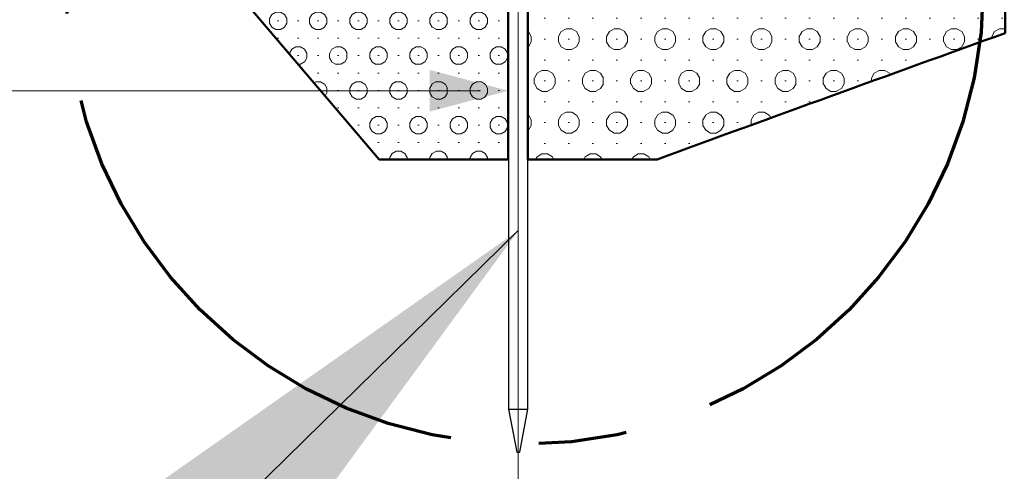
# Model space of a CAD drawing. Header units: metres. Extents: x 132 to 905, y -50 to 63.
# Tile 47 of 86: x 597.61 to 601.15, y -41.85 to -40.23. Entities that reach past the tile are written whole.
import ezdxf

# ---------------------------------------------------------------- set-up
doc = ezdxf.new("R2010")
doc.units = ezdxf.units.M
doc.header["$LTSCALE"] = 0.1
doc.linetypes.add('CENTER2', pattern=[28.574999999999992, 19.05, -3.174999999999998, 3.174999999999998, -3.174999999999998])
for name, color, linetype, lineweight in [('DP-NW-arcering_waterremmende_onderlaag', 7, 'Continuous', 18), ('DP-NW-Matenbalk_verlenglijnen', 135, 'Continuous', 0), ('DP-NW-Profiel', 4, 'Continuous', 50), ('DP-NW-Teenschot', 2, 'Continuous', 25), ('Plts-Detail', 5, 'CENTER2', 70)]:
    doc.layers.add(name, color=color, linetype=linetype, lineweight=lineweight)
doc.layers.add('DP-NW-Maatvoering', color=7, linetype='Continuous')
doc.styles.add('StagCAD', font='StagCAD.ttf')
doc.dimstyles.new('leader 1_100', dxfattribs={"dimscale": 0.1, "dimtxt": 2.5, "dimasz": 2, "dimexe": 0, "dimexo": 0, "dimgap": 1, "dimtad": 1, "dimrnd": 0.001, "dimzin": 1, "dimdsep": 46, "dimtxsty": 'StagCAD', "dimblk": 'RAD_PIJL', "dimcen": 0.09, "dimse1": 1, "dimse2": 1, "dimclrd": 1, "dimclre": 1, "dimclrt": 7, "dimazin": 0, "dimtfac": 1, "dimtix": 1, "dimtmove": 0, "dimatfit": 0, "dimfxl": 1, "dimtvp": 0.8299999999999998, "dimtolj": 1, "dimtzin": 0, "dimlwd": 15, "dimarcsym": 0})
doc.dimstyles.new('maatv 1_100', dxfattribs={"dimscale": 0.1, "dimtxt": 2.5, "dimasz": 1, "dimexe": 0, "dimexo": 0, "dimgap": 1, "dimtad": 1, "dimrnd": 0.001, "dimzin": 1, "dimdsep": 46, "dimtxsty": 'StagCAD', "dimblk1": 'DIM_PIJL', "dimblk2": 'DIM_PIJL', "dimsah": 1, "dimcen": 0.09, "dimse1": 1, "dimse2": 1, "dimclrd": 1, "dimclre": 1, "dimclrt": 7, "dimazin": 0, "dimtfac": 1, "dimtix": 1, "dimtmove": 0, "dimatfit": 3, "dimldrblk": 'RAD_PIJL', "dimfxl": 1, "dimtvp": 0.8299999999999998, "dimtolj": 1, "dimtzin": 0, "dimlwd": 15, "dimlwe": 5, "dimarcsym": 0})

# ---------------------------------------------------------------- blocks, each defined once
blk = doc.blocks.new('DIM_PIJL')
at = {"color": 1}
blk.add_line((0, 1.414213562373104), (0, -1.414213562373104), dxfattribs=at)
at = {"color": 1, "linetype": 'ByBlock'}
blk.add_solid([(-2.828427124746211, -0.75), (-2.828427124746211, 0.75), (0, 0)], dxfattribs=at)
blk = doc.blocks.new('*D188')
at = {"layer": 'Defpoints', "color": 0, "transparency": 16777216}
for p in [(599.3684949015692, -39.30510363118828), (594.3684949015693, -39.80510363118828), (599.3684949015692, -40.48522695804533)]:
    blk.add_point(p, dxfattribs=at)
at = {"layer": 'DP-NW-Maatvoering', "color": 1, "lineweight": 15, "transparency": 16777216}
blk.add_line((594.4684949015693, -40.48522695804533), (599.2684949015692, -40.48522695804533), dxfattribs=at)
at = {"layer": 'DP-NW-Maatvoering', "color": 1, "lineweight": 15, "transparency": 16777216, "xscale": 0.1, "yscale": 0.1, "zscale": 0.1, "rotation": 180}
blk.add_blockref('DIM_PIJL', (594.3684949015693, -40.48522695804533), dxfattribs=at)
at = {"layer": 'DP-NW-Maatvoering', "color": 1, "lineweight": 15, "transparency": 16777216, "xscale": 0.1, "yscale": 0.1, "zscale": 0.1}
blk.add_blockref('DIM_PIJL', (599.3684949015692, -40.48522695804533), dxfattribs=at)
at = {"layer": 'DP-NW-Maatvoering', "color": 7, "transparency": 16777216, "insert": (597.0058695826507, -40.26022695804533), "char_height": 0.25, "attachment_point": 5, "style": 'StagCAD'}
blk.add_mtext('\\A1;5.00', dxfattribs=at)
blk = doc.blocks.new('RAD_PIJL')
at = {"color": 1, "linetype": 'Continuous'}
blk.add_solid([(-2.828427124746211, -0.75), (-2.828427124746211, 0.75), (0, 0)], dxfattribs=at)

msp = doc.modelspace()

# ---------------------------------------------------------------- hatches: boundary and pattern name
at = {"layer": 'DP-NW-arcering_waterremmende_onderlaag'}
h = msp.add_hatch(dxfattribs=at)
h.set_pattern_fill('GWI_ZANDGRIND', color=256, scale=0.03, pattern_type=2)
h.set_pattern_definition([(0, (11.98805344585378, -0.2500000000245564), (0, 0.075), [0, -0.0866025]), (0, (11.97800524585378, -0.2875000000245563), (0.0866025, 0.15), [0.0200964, -0.1531086]), (30, (11.99810164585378, -0.2875000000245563), (0.0866025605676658, 0.1499999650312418), [0.0200964, -0.2799036]), (59.99999999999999, (12.01550524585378, -0.2774518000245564), (-0.0866025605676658, 0.1499999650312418), [0.0200964, -0.1531086]), (90, (12.02555344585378, -0.2600482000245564), (-0.0866025, 0.15), [0.0200964, -0.2799036]), (120, (12.02555344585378, -0.2399518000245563), (-0.1732050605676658, -3.49687581e-08), [0.0200964, -0.1531085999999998]), (150, (12.01550524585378, -0.2225482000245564), (-0.1732050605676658, 3.49687581e-08), [0.0200964, -0.2799036]), (180, (11.99810164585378, -0.2125000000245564), (-0.0866025, -0.15), [0.0200964, -0.1531086]), (210, (11.97800524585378, -0.2125000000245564), (-0.0866025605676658, -0.1499999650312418), [0.0200964, -0.2799036]), (240, (11.96060164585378, -0.2225482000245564), (0.0866025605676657, -0.1499999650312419), [0.0200964, -0.1531086]), (270, (11.95055344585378, -0.2399518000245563), (0.0866025, -0.15), [0.0200964, -0.2799036]), (300.0000000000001, (11.95055344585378, -0.2600482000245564), (0.1732050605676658, 3.49687582e-08), [0.0200964, -0.1531086]), (329.9999999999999, (11.96060164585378, -0.2774518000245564), (0.1732050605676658, -3.49687582e-08), [0.0200964, -0.2799036])])
edge = h.paths.add_edge_path()
edge.add_line((601.1550361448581, -40.27811210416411), (601.1550361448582, -39.37380113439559))
edge.add_arc((1451.898368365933, -2387.019699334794), 2497.03934303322, 109.9195770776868, 109.957638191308)
edge.add_line((599.5957021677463, -39.93946085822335), (599.5957021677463, -40.06837689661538))
edge.add_line((599.5957021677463, -40.06837689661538), (599.4584949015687, -40.06837689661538))
edge.add_line((599.4584949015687, -40.06837689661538), (599.4584949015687, -40.18380113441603))
edge.add_line((599.4584949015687, -40.18380113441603), (599.4384949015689, -40.18380113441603))
edge.add_line((599.4384949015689, -40.18380113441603), (599.4384949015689, -40.73197033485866))
edge.add_line((599.4384949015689, -40.73197033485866), (599.9034949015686, -40.73197033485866))
edge.add_arc((719.9824666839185, -369.9043949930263), 350.390417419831, 109.82379584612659, 110.04148888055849, ccw=False)
h = msp.add_hatch(dxfattribs=at)
h.set_pattern_fill('GWI_ZANDGRIND', color=256, scale=0.25, pattern_type=2)
h.set_pattern_definition([(0, (70.69823798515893, -4.23409096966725), (0, 0.0625), [0, -0.07216875]), (0, (70.68986448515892, -4.26534096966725), (0.07216875, 0.125), [0.016747, -0.1275905]), (30, (70.70661148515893, -4.26534096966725), (0.0721688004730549, 0.1249999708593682), [0.016747, -0.233253]), (59.99999999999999, (70.72111448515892, -4.25696746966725), (-0.0721688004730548, 0.1249999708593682), [0.016747, -0.1275905]), (90, (70.72948798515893, -4.242464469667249), (-0.07216875, 0.125), [0.016747, -0.233253]), (119.9999999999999, (70.72948798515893, -4.22571746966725), (-0.1443375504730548, -2.91406318e-08), [0.016747, -0.1275905]), (150, (70.72111448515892, -4.211214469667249), (-0.1443375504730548, 2.91406318e-08), [0.016747, -0.233253]), (180, (70.70661148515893, -4.20284096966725), (-0.07216875, -0.125), [0.016747, -0.1275905]), (210, (70.68986448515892, -4.20284096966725), (-0.0721688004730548, -0.1249999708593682), [0.016747, -0.233253]), (240, (70.67536148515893, -4.211214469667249), (0.0721688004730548, -0.1249999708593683), [0.016747, -0.1275905]), (270, (70.66698798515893, -4.22571746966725), (0.07216875, -0.125), [0.016747, -0.233253]), (300.0000000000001, (70.66698798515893, -4.242464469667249), (0.1443375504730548, 2.91406318e-08), [0.016747, -0.1275905]), (329.9999999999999, (70.67536148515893, -4.25696746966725), (0.1443375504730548, -2.91406319e-08), [0.016747, -0.233253])])
h.paths.add_polyline_path([(599.36849490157, -39.80510363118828), (598.114210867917, -39.80510363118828), (598.9034949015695, -40.73197033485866), (599.36849490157, -40.73197033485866)])

# ---------------------------------------------------------------- linework, layer by layer
at = {"layer": 'DP-NW-Matenbalk_verlenglijnen'}
msp.add_line((599.4034949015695, -39.5838011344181), (599.4034949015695, -48.33380113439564), dxfattribs=at)
at = {"layer": 'DP-NW-Profiel'}
for p, q in [((598.9034949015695, -40.73197033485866), (598.114210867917, -39.80510363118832)), ((599.36849490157, -40.73197033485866), (599.36849490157, -39.80510363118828)), ((598.9034949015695, -40.73197033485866), (599.36849490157, -40.73197033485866)), ((599.9034949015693, -40.73197033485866), (599.4384949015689, -40.73197033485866))]:
    msp.add_line(p, q, dxfattribs=at)
msp.add_lwpolyline([(599.903494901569, -40.73197033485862, -0.0009498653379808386), (601.1550361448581, -40.27811210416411), (601.1550361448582, -39.38380113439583)], format="xyb", dxfattribs=at)
msp.add_lwpolyline([(599.4384949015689, -40.73197033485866), (599.4384949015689, -40.18380113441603), (599.4584949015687, -40.18380113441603), (599.4584949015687, -40.06837689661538), (599.5957021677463, -40.06837689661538), (599.5957021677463, -39.99268526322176)], dxfattribs=at)
at = {"layer": 'DP-NW-Teenschot'}
msp.add_line((599.3687171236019, -41.62980079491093), (599.4387171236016, -41.62980079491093), dxfattribs=at)
at = {"layer": 'DP-NW-Teenschot', "flags": 128}
msp.add_lwpolyline([(599.409717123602, -41.78380079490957), (599.4387171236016, -41.62980079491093), (599.4384949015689, -39.58380113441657), (599.3684949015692, -39.58380113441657), (599.3687171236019, -41.62980079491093), (599.3997171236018, -41.78380079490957)], close=True, dxfattribs=at)
at = {"layer": 'Plts-Detail'}
msp.add_circle((599.4272416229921, -40.10575623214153), 1.649999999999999, dxfattribs=at)

# ---------------------------------------------------------------- dimensions: what is measured, and where the dimension line sits
at = {"layer": 'DP-NW-Maatvoering'}
dim = msp.add_linear_dim(base=(599.3684949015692, -40.48522695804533), p1=(594.3684949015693, -39.80510363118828), p2=(599.3684949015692, -39.30510363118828), dimstyle='maatv 1_100', override={"dimscale": 0}, dxfattribs=at)
dim.commit()
dim.dimension.update_dxf_attribs({"geometry": '*D188', "text_midpoint": (597.0058695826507, -40.48522695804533), "dimtype": 160})

# ---------------------------------------------------------------- leaders
at = {"layer": 'DP-NW-Maatvoering', "annotation_type": 0, "has_hookline": 1, "hookline_direction": 0, "text_width": 2.375}
msp.add_leader([(599.4052297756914, -40.98699757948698), (598.0783165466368, -42.28679280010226), (600.0783165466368, -42.28679280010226)], dimstyle='leader 1_100', override={"dimscale": 0, "dimgap": 1, "dimtad": 1}, dxfattribs=at)

doc.saveas('drawing.dxf')
